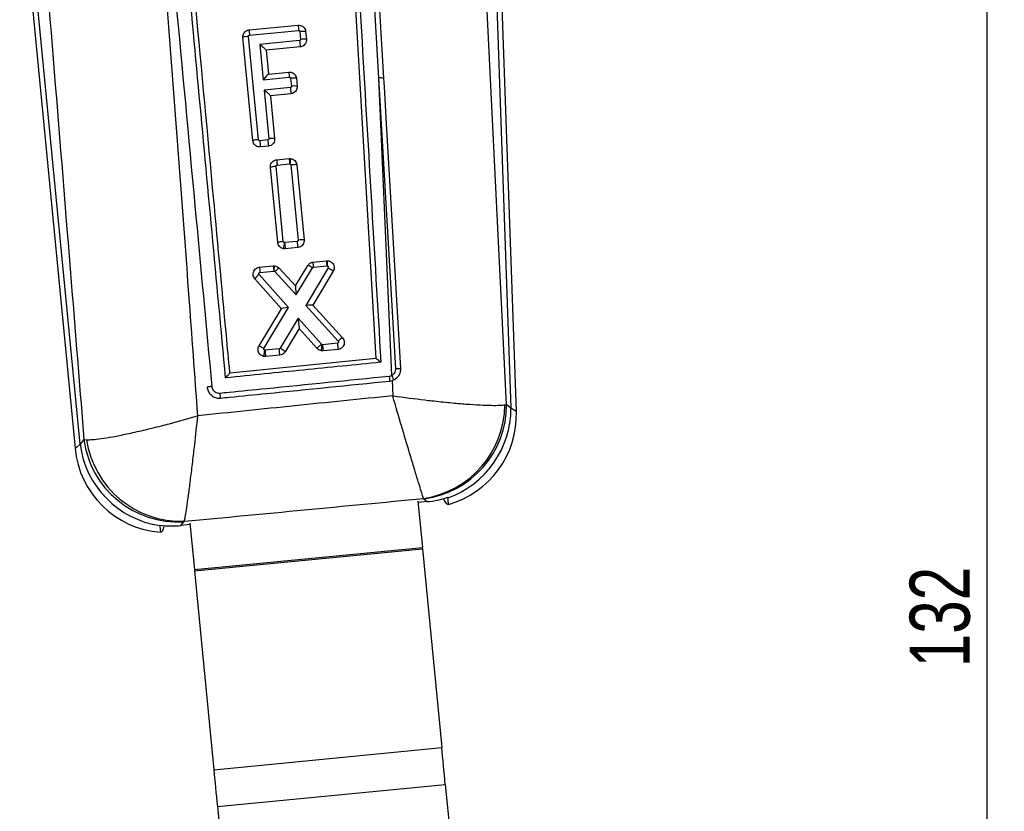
# Model space of a CAD drawing. Header units: millimetres. Extents: x 30 to 390, y 11 to 285.
# Tile 7 of 14: x 137 to 194, y 177 to 223. Entities that reach past the tile are written whole.
import ezdxf

# ---------------------------------------------------------------- set-up
doc = ezdxf.new("R2010")
doc.units = ezdxf.units.MM
doc.layers.add('FORMATO', color=179, linetype='Continuous')
doc.styles.add('SLDTEXTSTYLE0', font='TXT', dxfattribs={"width": 0.75})
doc.dimstyles.new('SLDDIMSTYLE1', dxfattribs={"dimtxt": 3.5, "dimasz": 3.302, "dimexe": 0, "dimexo": 0.0625, "dimgap": 0.875, "dimtad": 1, "dimdec": 0, "dimlfac": 0.75, "dimrnd": 1e-09, "dimzin": 12, "dimdsep": 46, "dimtxsty": 'SLDTEXTSTYLE0', "dimsah": 1, "dimcen": 0.09, "dimadec": 0, "dimazin": 3, "dimtfac": 1, "dimtofl": 0, "dimtmove": 0, "dimatfit": 3, "dimfxl": 0, "dimfrac": 2, "dimtolj": 1, "dimtzin": 12, "dimarcsym": 0})

# ---------------------------------------------------------------- blocks, each defined once
blk = doc.blocks.new('_D_3')
at = {"layer": 'FORMATO'}
for p, q in [((146.482, 274.523), (193.988, 274.523)), ((192.988, 98.779), (192.988, 274.523)), ((186.158, 98.779), (193.988, 98.779))]:
    blk.add_line(p, q, dxfattribs=at)
for points in [[(192.988, 274.523), (192.48, 271.221), (193.496, 271.221)], [(192.988, 98.779), (193.496, 102.081), (192.48, 102.081)]]:
    blk.add_solid(points, dxfattribs=at)
at = {"layer": 'FORMATO', "insert": (188.476, 185.454), "char_height": 3.5, "attachment_point": 1, "rotation": 90, "style": 'SLDTEXTSTYLE0'}
blk.add_mtext('132', dxfattribs=at)

msp = doc.modelspace()

# ---------------------------------------------------------------- linework, layer by layer
at = {"color": 7, "linetype": 'Continuous', "lineweight": 25}
for p, q in [((165.011456, 200.772324), (162.815207, 245.42129)), ((163.676639, 245.829184), (165.263677, 200.550973)), ((165.57855, 200.349747), (163.98408, 245.839963)), ((157.566655, 219.783554), (156.224166, 242.628703)), ((155.177387, 241.516162), (157.406009, 203.447709)), ((136.66124, 231.52405), (139.888228, 198.19646)), ((140.173399, 198.45129), (136.968206, 231.553772)), ((150.014847, 222.589482), (152.873965, 222.866316)), ((150.041364, 222.286671), (152.899516, 222.563425)), ((152.973244, 222.503771), (153.018237, 222.039093)), ((153.310652, 222.506731), (153.355628, 222.042232)), ((150.239136, 216.133981), (149.655266, 222.152719)), ((150.565301, 216.195155), (149.98144, 222.213804)), ((152.958303, 221.966326), (150.634665, 221.741328)), ((150.634665, 221.741328), (150.834249, 219.684322)), ((152.99604, 221.605549), (151.004247, 221.412688)), ((151.004247, 221.412688), (151.13945, 220.019231)), ((151.13945, 220.019231), (152.334691, 220.134963)), ((150.834249, 219.684322), (152.36023, 219.832072)), ((152.433971, 219.772398), (152.478958, 219.307789)), ((152.771378, 219.775378), (152.816354, 219.310879)), ((158.327776, 202.465891), (157.566655, 219.783554)), ((158.558788, 202.868371), (157.566655, 219.783554)), ((152.419029, 219.234972), (150.892193, 219.087123)), ((150.892193, 219.087123), (151.167139, 216.253409)), ((152.456766, 218.874195), (151.261776, 218.758483)), ((151.261776, 218.758483), (151.504529, 216.256578)), ((151.1072, 216.180592), (150.639047, 216.135332)), ((151.144877, 215.819795), (150.675745, 215.774466)), ((151.623308, 215.02312), (152.350916, 215.093433)), ((152.350916, 215.093433), (152.434534, 215.092857)), ((151.682791, 210.203657), (151.258256, 214.5798)), ((152.008975, 210.264632), (151.584455, 214.640637)), ((151.650911, 214.720427), (152.377214, 214.790612)), ((152.377214, 214.790612), (152.391909, 214.790572)), ((152.454984, 214.726398), (152.879666, 210.349996)), ((152.792417, 214.7291), (153.217081, 210.352897)), ((152.12521, 209.838767), (152.020413, 209.842333)), ((152.087216, 210.199514), (152.069941, 210.200071)), ((152.813454, 210.269699), (152.087216, 210.199514)), ((152.852837, 209.909081), (152.12521, 209.838767)), ((150.621234, 208.764691), (151.427655, 208.842625)), ((151.427655, 208.842625), (151.503586, 208.842823)), ((151.765303, 208.712518), (152.710627, 207.674046)), ((152.710627, 207.674046), (153.438099, 208.873132)), ((152.758703, 207.148889), (153.716694, 208.727935)), ((154.620782, 208.729187), (153.313215, 206.537792)), ((153.746162, 209.066668), (154.526829, 209.142098)), ((153.77443, 208.764036), (154.540069, 208.838025)), ((154.526829, 209.142098), (154.591385, 209.143181)), ((154.540069, 208.838025), (154.570156, 208.838532)), ((152.315722, 206.415841), (150.600417, 208.34123)), ((150.647684, 208.46189), (151.453991, 208.539813)), ((151.453991, 208.539813), (151.467409, 208.539883)), ((151.467409, 208.539883), (151.513427, 208.516855)), ((151.513427, 208.516855), (152.758703, 207.148889)), ((154.91274, 208.529561), (153.731614, 206.550071)), ((151.908741, 206.348875), (150.357138, 208.090503)), ((150.877025, 204.038212), (152.315722, 206.415841)), ((153.313215, 206.537792), (155.203305, 204.456438)), ((153.731614, 206.550071), (155.455682, 204.651534)), ((150.597009, 204.181074), (151.908741, 206.348875)), ((152.869927, 205.793907), (151.825573, 204.043576)), ((154.223475, 204.274465), (152.869927, 205.793907)), ((152.928931, 205.20385), (152.116539, 203.842292)), ((153.980371, 204.023539), (152.928931, 205.20385)), ((154.269459, 204.250414), (154.223475, 204.274465)), ((154.284483, 204.250285), (154.269459, 204.250414)), ((155.157453, 204.334646), (154.284483, 204.250285)), ((150.982736, 203.566789), (150.884617, 203.569302)), ((150.945061, 203.927566), (150.929215, 203.927834)), ((151.767917, 204.007088), (150.945061, 203.927566)), ((151.80794, 203.64653), (150.982736, 203.566789)), ((154.321987, 203.889488), (154.235607, 203.890442)), ((155.195126, 203.973869), (154.321987, 203.889488)), ((157.406009, 203.447709), (148.900029, 202.59272)), ((148.900029, 202.59272), (148.898729, 202.592581)), ((158.208563, 202.131767), (158.340989, 202.15846)), ((158.45486, 202.204584), (158.340989, 202.15846)), ((158.340989, 202.15846), (158.378964, 201.273331)), ((147.580381, 201.765725), (147.585023, 201.727946)), ((164.913142, 200.753658), (165.011456, 200.772324)), ((165.263093, 200.551489), (165.011456, 200.772324)), ((140.40088, 198.727547), (140.173399, 198.45129)), ((140.40088, 198.727547), (140.554126, 198.715358)), ((159.844189, 195.131291), (160.105561, 192.431906)), ((160.394744, 195.105949), (159.851734, 195.053368)), ((160.176646, 195.294052), (160.197217, 195.2793)), ((160.197217, 195.2793), (160.394744, 195.105949)), ((161.341281, 195.248325), (161.34167, 195.24752)), ((161.590027, 195.330232), (161.587166, 195.358494)), ((161.590121, 195.329308), (161.590027, 195.330232)), ((146.040642, 193.716088), (146.220946, 193.935056)), ((146.580466, 193.768361), (146.040642, 193.716088)), ((146.220946, 193.935056), (146.249253, 193.961739)), ((146.572921, 193.846285), (146.834292, 191.1469)), ((144.818704, 193.735172), (144.821108, 193.709154)), ((146.834292, 191.1469), (160.105561, 192.431906)), ((146.84099, 191.077738), (160.112256, 192.362755)), ((160.112256, 192.362755), (161.234346, 180.774072)), ((146.84099, 191.077738), (147.96308, 179.489065)), ((147.96308, 179.489065), (161.234346, 180.774072)), ((148.170656, 177.345265), (161.441922, 178.630272)), ((161.441922, 178.630272), (162.932579, 163.235117)), ((148.170656, 177.345265), (149.661312, 161.950111))]:
    msp.add_line(p, q, dxfattribs=at)
at = {"color": 7, "linetype": 'Continuous', "lineweight": 25, "flags": 128}
for points in [[(156.606858, 240.889429), (156.660273, 239.979425), (157.165783, 231.361001), (157.843988, 219.779103)], [(157.843988, 219.779103), (157.87303, 219.282636), (157.999038, 217.127998), (158.50255, 208.509425), (158.831823, 202.864507)], [(160.112256, 192.362755), (160.11149, 192.370672), (160.110695, 192.378868), (160.109877, 192.387322), (160.109038, 192.395984), (160.108183, 192.404816), (160.107316, 192.413776), (160.106441, 192.422816), (160.105561, 192.431906)], [(146.834292, 191.1469), (146.835174, 191.13781), (146.836048, 191.12877), (146.836917, 191.119809), (146.837772, 191.110978), (146.838611, 191.102315), (146.839428, 191.093861), (146.840223, 191.085656), (146.84099, 191.077738)], [(161.441922, 178.630272), (161.41465, 178.911934), (161.387506, 179.192264), (161.360618, 179.469962), (161.334111, 179.743726), (161.308109, 180.012255), (161.282736, 180.274307), (161.25811, 180.52864), (161.234346, 180.774072)], [(147.96308, 179.489065), (147.986842, 179.243633), (148.011469, 178.9893), (148.036843, 178.727249), (148.062843, 178.45872), (148.08935, 178.184956), (148.116239, 177.907258), (148.143384, 177.626917), (148.170656, 177.345265)]]:
    msp.add_lwpolyline(points, dxfattribs=at)
at = {"color": 8, "linetype": 'Continuous', "lineweight": 25, "flags": 128}
for points in [[(165.578549, 200.349747), (165.499682, 200.400153), (165.263677, 200.550973)], [(140.173399, 198.45129), (139.959656, 198.260287), (139.888228, 198.19646), (139.888228, 198.19646)]]:
    msp.add_lwpolyline(points, dxfattribs=at)
at = {"color": 7, "linetype": 'Continuous', "lineweight": 25}
for centre, radius, start, end in [((158.747668, 223.201632), 8.75425, 184.00973624, 185.99929423), ((161.346181, 223.428471), 8.490846, 183.79616981, 185.84743056), ((149.992382, 221.254002), 0.959865, 90.653149, 110.56145361), ((164.014252, 222.940413), 11.098777, 185.03506003, 186.90776161), ((153.195943, 221.072181), 0.983106, 80.65212015, 100.4140407), ((150.945373, 221.407584), 0.059095, 4.95425418, 5.98958053), ((160.801715, 220.696369), 8.485615, 183.7934416, 185.84596051), ((151.132435, 220.084005), 0.065154, 274.81267768, 276.18072637), ((157.689675, 218.806316), 0.984951, 80.98629611, 97.17496217), ((163.474978, 220.20906), 11.098777, 185.03506003, 186.90776161), ((152.656506, 218.342781), 0.981206, 80.62421398, 100.42506274), ((150.944531, 218.728259), 0.318682, 5.44223367, 5.63423763), ((150.576406, 215.235845), 0.959375, 90.663226, 110.58227456), ((161.33947, 217.041199), 10.738699, 184.83895429, 186.77436061), ((162.1359, 217.149902), 11.071214, 185.02280918, 186.9002431), ((151.344914, 215.288222), 0.981423, 80.64009432, 100.43619168), ((161.023807, 215.694065), 8.693665, 183.96163063, 185.96499503), ((155.000589, 209.612033), 2.989061, 168.65420995, 175.58111459), ((163.228805, 211.190583), 11.185581, 185.08320435, 186.94135751), ((159.341145, 209.373851), 8.741163, 183.99610272, 185.98853723), ((160.10858, 209.445084), 8.701805, 183.96998048, 185.97142736), ((151.318009, 207.401566), 1.182331, 127.36781882, 144.35974072), ((154.134808, 206.915364), 0.544063, 221.97354344, 222.17650066), ((151.102302, 206.839878), 0.944154, 328.66475538, 328.78043513), ((165.256939, 205.208491), 11.014215, 184.99088148, 186.87793891), ((166.192177, 205.304583), 11.07727, 185.02331004, 186.89961381), ((155.966889, 203.729447), 1.054314, 119.00409509, 136.40631838), ((161.974946, 204.897036), 11.072409, 185.02309281, 186.90022119), ((172.298129, 203.795677), 14.187475, 185.55827166, 186.73515891), ((154.942442, 200.657919), 3.837871, 23.76590651, 28.10489034), ((159.35145, 200.794336), 5.561841, 278.53233145, 359.58095403), ((159.487565, 200.757437), 5.523911, 277.38113493, 0.15442093), ((159.732202, 200.539778), 5.530904, 289.62722312, 0.12131469), ((159.732905, 200.538946), 5.530785, 289.6209611, 0.12458699), ((160.168539, 200.160124), 5.413333, 285.65163168, 2.19578075), ((145.660271, 199.180257), 5.535085, 187.56780772, 261.2798753), ((145.879098, 199.45014), 5.525668, 187.51409733, 273.54689296), ((146.073711, 199.539794), 5.580816, 188.49520726, 271.80250984), ((145.276363, 198.718169), 5.413333, 185.28694179, 265.54227919)]:
    msp.add_arc(centre, radius, start, end, dxfattribs=at)
for centre, major_axis, ratio, start_param, end_param in [((150.640274, 221.712337), (0.363682, -0.299411), 0.039985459, 0.039972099, 1.619121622), ((150.839859, 219.65533), (0.299241, 0.363476), 0.048372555, 0.048325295, 1.530824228), ((150.897803, 219.058135), (0.363682, -0.299411), 0.039985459, 0.039972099, 1.619121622), ((154.545679, 208.809037), (-0.018849, 0.333065), 0.011926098, 0, 1.482975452), ((152.764313, 207.119897), (-0.053685, 0.554137), 0.005015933, 0.006710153, 1.51797364), ((152.321332, 206.386856), (0.412024, 0.03793), 0.071009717, 1.577875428, 3.089215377), ((153.318826, 206.508804), (0.412218, 0.041214), 0.070975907, 0.052534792, 1.577309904), ((152.875538, 205.764916), (-0.053392, 0.56105), 0.005043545, 1.518625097, 3.134716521), ((165.202541, 215.274694), (-0.493234, 14.907597), 0.175746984, 2.978225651, 2.978444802), ((159.714418, 200.558377), (4.229083, -3.617479), 0.972709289, 5.530340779, 5.753710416), ((161.772167, 198.752502), (-4.776777, 11.04353), 0.153480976, 1.823744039, 1.82665882), ((145.672058, 199.198707), (3.598086, 4.258242), 0.971024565, 3.70136381, 3.924984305), ((144.040896, 197.217801), (2.212918, 10.823243), 0.163832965, 4.412665, 4.41572301)]:
    msp.add_ellipse(centre, major_axis=major_axis, ratio=ratio, start_param=start_param, end_param=end_param, dxfattribs=at)
for points, knots in [([(155.410846, 241.993039), (155.792951, 235.494606), (156.552761, 222.572587), (157.310525, 209.649819), (157.687213, 203.22586)], [0, 0, 0, 0, 0.502896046, 1, 1, 1, 1]), ([(144.635057, 236.276149), (145.377323, 228.302674), (146.446742, 216.814885), (147.517452, 205.329524), (147.845001, 201.815952)], [0, 0, 0, 0, 0.6940826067, 1, 1, 1, 1]), ([(148.650952, 202.320009), (148.124127, 207.972381), (147.072074, 219.25997), (146.021153, 230.54933), (145.496491, 236.185431)], [0, 0, 0, 0, 0.500759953, 1, 1, 1, 1]), ([(148.900029, 202.59272), (148.898094, 202.613542), (148.829619, 203.35018), (148.495016, 206.95013), (147.461379, 218.070347), (146.49418, 228.475884), (145.793168, 236.017673)], [0, 0, 0, 0, 0.0018690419, 0.0661231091, 0.3231389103, 1, 1, 1, 1]), ([(137.740312, 231.628527), (138.402763, 223.463226), (139.292614, 212.495003), (140.175308, 201.52972), (140.40088, 198.727547)], [0, 0, 0, 0, 0.744450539, 1, 1, 1, 1]), ([(147.034281, 200.106203), (146.862393, 202.462777), (146.094281, 212.993547), (145.281618, 223.524194), (144.650813, 231.698294)], [0, 0, 0, 0, 0.223779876, 1, 1, 1, 1]), ([(149.655266, 222.152719), (149.655337, 222.197891), (149.655479, 222.288239), (149.712713, 222.414221), (149.805205, 222.513993), (149.912469, 222.572445), (149.985804, 222.584649), (150.014847, 222.589482)], [0, 0, 0, 0, 0.215152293, 0.43032723, 0.64499144, 0.859404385, 1, 1, 1, 1]), ([(152.873965, 222.866316), (152.919317, 222.866115), (153.010016, 222.865714), (153.136196, 222.808188), (153.236136, 222.715465), (153.294177, 222.608294), (153.306023, 222.535267), (153.310652, 222.506731)], [0, 0, 0, 0, 0.215138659, 0.430254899, 0.645840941, 0.861611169, 1, 1, 1, 1]), ([(152.899516, 222.563425), (152.907246, 222.563394), (152.922707, 222.563331), (152.94422, 222.55355), (152.961155, 222.537811), (152.970652, 222.520021), (152.972543, 222.508164), (152.973244, 222.503771)], [0, 0, 0, 0, 0.21886345, 0.437706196, 0.656611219, 0.87276537, 1, 1, 1, 1]), ([(152.973244, 222.503771), (153.017032, 222.507587), (153.10461, 222.51522), (153.215947, 222.519186), (153.294395, 222.516966), (153.305225, 222.510229), (153.31064, 222.50686)], [0, 0, 0, 0, 0.249998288, 0.499999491, 0.74999894, 1, 1, 1, 1]), ([(149.98144, 222.213804), (149.981281, 222.218357), (149.98086, 222.230391), (149.986681, 222.249686), (150.000199, 222.268434), (150.019234, 222.281991), (150.034114, 222.285138), (150.041364, 222.286671)], [0, 0, 0, 0, 0.131198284, 0.346711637, 0.566053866, 0.788561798, 1, 1, 1, 1]), ([(153.018237, 222.039093), (153.018393, 222.034593), (153.018809, 222.022619), (153.013018, 222.003368), (152.999503, 221.984594), (152.980447, 221.971021), (152.965553, 221.967863), (152.958303, 221.966326)], [0, 0, 0, 0, 0.129794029, 0.345362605, 0.565157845, 0.788319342, 1, 1, 1, 1]), ([(153.355628, 222.042232), (153.355553, 221.997069), (153.355403, 221.906741), (153.298172, 221.780798), (153.205683, 221.681048), (153.098424, 221.622591), (153.025079, 221.610382), (152.99604, 221.605549)], [0, 0, 0, 0, 0.215107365, 0.43022544, 0.64489319, 0.859402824, 1, 1, 1, 1]), ([(152.334691, 220.134963), (152.380041, 220.134761), (152.470736, 220.134358), (152.596919, 220.076851), (152.696842, 219.98413), (152.754894, 219.876964), (152.766745, 219.803931), (152.771378, 219.775378)], [0, 0, 0, 0, 0.215128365, 0.430232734, 0.645789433, 0.861519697, 1, 1, 1, 1]), ([(152.36023, 219.832072), (152.367966, 219.832041), (152.383436, 219.83198), (152.404955, 219.82219), (152.421893, 219.806449), (152.431379, 219.788652), (152.43327, 219.776794), (152.433971, 219.772398)], [0, 0, 0, 0, 0.218928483, 0.437853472, 0.656659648, 0.872707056, 1, 1, 1, 1]), ([(152.771367, 219.775497), (152.765952, 219.778867), (152.755122, 219.785608), (152.676675, 219.787806), (152.565335, 219.783864), (152.477759, 219.77622), (152.433971, 219.772398)], [0, 0, 0, 0, 0.2500006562, 0.5000013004, 0.7500001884, 1, 1, 1, 1]), ([(152.478958, 219.307789), (152.479117, 219.303273), (152.479541, 219.291278), (152.473741, 219.272006), (152.46022, 219.253236), (152.441166, 219.239667), (152.426278, 219.23651), (152.419029, 219.234972)], [0, 0, 0, 0, 0.130210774, 0.345783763, 0.56551695, 0.788441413, 1, 1, 1, 1]), ([(152.816354, 219.310879), (152.816278, 219.265716), (152.816126, 219.175384), (152.758895, 219.049432), (152.666388, 218.949673), (152.559125, 218.891227), (152.485787, 218.879024), (152.456766, 218.874195)], [0, 0, 0, 0, 0.215110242, 0.430250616, 0.644951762, 0.859499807, 1, 1, 1, 1]), ([(150.675745, 215.774466), (150.630404, 215.774671), (150.539727, 215.775082), (150.413581, 215.832589), (150.313697, 215.925281), (150.255643, 216.032403), (150.243777, 216.105422), (150.239136, 216.133981)], [0, 0, 0, 0, 0.215113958, 0.430206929, 0.64571728, 0.861429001, 1, 1, 1, 1]), ([(150.639047, 216.135332), (150.633801, 216.135197), (150.620937, 216.134867), (150.601144, 216.141311), (150.582909, 216.154715), (150.56962, 216.173263), (150.566744, 216.187844), (150.565301, 216.195155)], [0, 0, 0, 0, 0.1491129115, 0.3656667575, 0.5784739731, 0.7886139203, 1, 1, 1, 1]), ([(151.167139, 216.253409), (151.167299, 216.248882), (151.167724, 216.236873), (151.161904, 216.21759), (151.148371, 216.198834), (151.129333, 216.18526), (151.114449, 216.182121), (151.1072, 216.180592)], [0, 0, 0, 0, 0.1304805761, 0.3461640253, 0.565844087, 0.7885457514, 1, 1, 1, 1]), ([(151.504529, 216.256578), (151.504462, 216.211408), (151.504328, 216.121068), (151.447099, 215.995095), (151.354594, 215.895302), (151.247291, 215.836829), (151.173919, 215.824626), (151.144877, 215.819795)], [0, 0, 0, 0, 0.21509562, 0.430199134, 0.644909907, 0.85944601, 1, 1, 1, 1]), ([(151.258256, 214.5798), (151.258396, 214.625719), (151.258675, 214.717561), (151.317056, 214.845534), (151.411261, 214.946841), (151.520059, 215.005884), (151.594212, 215.018262), (151.623308, 215.02312)], [0, 0, 0, 0, 0.2155246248, 0.4310721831, 0.646221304, 0.8611816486, 1, 1, 1, 1]), ([(151.623291, 215.02312), (151.623471, 215.018662), (151.623832, 215.009748), (151.629872, 214.941004), (151.639087, 214.84186), (151.64697, 214.760905), (151.650911, 214.720427)], [0, 0, 0, 0, 0.24999629, 0.499992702, 0.749992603, 1, 1, 1, 1]), ([(152.434534, 215.092857), (152.43314, 215.089307), (152.430351, 215.082207), (152.42134, 215.025363), (152.409957, 214.941583), (152.400772, 214.86668), (152.394779, 214.815595), (152.393058, 214.800596), (152.391909, 214.790572)], [0, 0, 0, 0, 0.226917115, 0.453840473, 0.680768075, 0.907694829, 0.938309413, 1, 1, 1, 1]), ([(152.434534, 215.092857), (152.479472, 215.083249), (152.569346, 215.064034), (152.681456, 214.980795), (152.765101, 214.867119), (152.783215, 214.775594), (152.792417, 214.7291)], [0, 0, 0, 0, 0.247871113, 0.495733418, 0.743837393, 1, 1, 1, 1]), ([(151.584455, 214.640637), (151.5413, 214.636014), (151.454992, 214.62677), (151.34699, 214.609557), (151.271964, 214.592676), (151.262819, 214.584158), (151.258246, 214.579899)], [0, 0, 0, 0, 0.250000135, 0.499999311, 0.749998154, 1, 1, 1, 1]), ([(151.584455, 214.640637), (151.584286, 214.644818), (151.583814, 214.656537), (151.588823, 214.676268), (151.601826, 214.696941), (151.621642, 214.712595), (151.639242, 214.718914), (151.649211, 214.720207), (151.650911, 214.720427)], [0, 0, 0, 0, 0.109465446, 0.306826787, 0.522211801, 0.737492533, 0.955211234, 1, 1, 1, 1]), ([(152.391909, 214.790572), (152.39711, 214.7896), (152.410247, 214.787144), (152.429309, 214.776348), (152.444271, 214.759693), (152.452578, 214.742248), (152.454233, 214.731345), (152.454984, 214.726398)], [0, 0, 0, 0, 0.162767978, 0.411173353, 0.659678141, 0.845581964, 1, 1, 1, 1]), ([(152.792417, 214.7291), (152.786997, 214.73251), (152.776157, 214.73933), (152.697702, 214.741645), (152.586357, 214.73777), (152.498775, 214.730188), (152.454984, 214.726398)], [0, 0, 0, 0, 0.249999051, 0.499998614, 0.749999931, 1, 1, 1, 1]), ([(152.020413, 209.842333), (151.975906, 209.854357), (151.886896, 209.878404), (151.778958, 209.967775), (151.705574, 210.079787), (151.690032, 210.164289), (151.682791, 210.203657)], [0, 0, 0, 0, 0.25817556, 0.516332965, 0.774671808, 1, 1, 1, 1]), ([(152.008975, 210.264632), (151.96582, 210.259991), (151.879511, 210.250709), (151.771514, 210.233423), (151.696495, 210.216473), (151.687361, 210.207909), (151.682794, 210.203627)], [0, 0, 0, 0, 0.249998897, 0.499999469, 0.749997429, 1, 1, 1, 1]), ([(152.069941, 210.200071), (152.061825, 210.202256), (152.045591, 210.206627), (152.025953, 210.222861), (152.012897, 210.242929), (152.010199, 210.257856), (152.008975, 210.264632)], [0, 0, 0, 0, 0.262057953, 0.524212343, 0.784035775, 1, 1, 1, 1]), ([(152.879666, 210.349996), (152.879848, 210.345077), (152.880333, 210.331935), (152.874093, 210.310974), (152.862358, 210.294306), (152.847056, 210.281059), (152.83164, 210.272843), (152.818387, 210.270552), (152.813454, 210.269699)], [0, 0, 0, 0, 0.128315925, 0.3428274, 0.557229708, 0.650530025, 0.869929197, 1, 1, 1, 1]), ([(152.813454, 210.269699), (152.814572, 210.258969), (152.818127, 210.224833), (152.825518, 210.153472), (152.835184, 210.061205), (152.844269, 209.977099), (152.850815, 209.920001), (152.852154, 209.912721), (152.852824, 209.909081)], [0, 0, 0, 0, 0.058820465, 0.187133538, 0.390352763, 0.593569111, 0.79678186, 1, 1, 1, 1]), ([(153.217081, 210.352897), (153.216987, 210.306964), (153.2168, 210.215092), (153.158527, 210.087019), (153.064369, 209.985557), (152.955731, 209.92646), (152.881737, 209.913962), (152.852837, 209.909081)], [0, 0, 0, 0, 0.215658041, 0.431341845, 0.646731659, 0.862021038, 1, 1, 1, 1]), ([(153.217061, 210.353106), (153.213073, 210.356046), (153.205098, 210.361927), (153.145894, 210.365148), (153.041167, 210.363465), (152.940399, 210.355061), (152.879666, 210.349996)], [0, 0, 0, 0, 0.214240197, 0.428479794, 0.655549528, 1, 1, 1, 1]), ([(150.357138, 208.090503), (150.330032, 208.127755), (150.275821, 208.202259), (150.247583, 208.339777), (150.263343, 208.477988), (150.325132, 208.603316), (150.424702, 208.700335), (150.529998, 208.751016), (150.598094, 208.761223), (150.621234, 208.764691)], [0, 0, 0, 0, 0.154007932, 0.308018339, 0.460798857, 0.616659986, 0.768844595, 0.92145212, 1, 1, 1, 1]), ([(151.467409, 208.539883), (151.468546, 208.551843), (151.473474, 208.603636), (151.482184, 208.688811), (151.492061, 208.775052), (151.499805, 208.832065), (151.502326, 208.839237), (151.503586, 208.842823)], [0, 0, 0, 0, 0.073621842, 0.318802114, 0.545866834, 0.772932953, 1, 1, 1, 1]), ([(151.503586, 208.842823), (151.548473, 208.834141), (151.638243, 208.816776), (151.722186, 208.757783), (151.759332, 208.718786), (151.765303, 208.712518)], [0, 0, 0, 0, 0.456324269, 0.912608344, 1, 1, 1, 1]), ([(151.513427, 208.516855), (151.544903, 208.544863), (151.607856, 208.600879), (151.689108, 208.667017), (151.74841, 208.710035), (151.759672, 208.71169), (151.765303, 208.712518)], [0, 0, 0, 0, 0.249999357, 0.500005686, 0.749999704, 1, 1, 1, 1]), ([(153.438099, 208.873132), (153.457318, 208.899774), (153.503447, 208.963722), (153.609405, 209.038331), (153.700453, 209.057197), (153.746162, 209.066668)], [0, 0, 0, 0, 0.262324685, 0.629660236, 1, 1, 1, 1]), ([(153.716694, 208.727935), (153.680898, 208.749254), (153.609307, 208.79189), (153.518801, 208.84124), (153.454119, 208.872671), (153.443439, 208.872978), (153.438099, 208.873132)], [0, 0, 0, 0, 0.250006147, 0.49999993, 0.750000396, 1, 1, 1, 1]), ([(153.716694, 208.727935), (153.720681, 208.733343), (153.728502, 208.743952), (153.74152, 208.753028), (153.756517, 208.760523), (153.766711, 208.762522), (153.77443, 208.764036)], [0, 0, 0, 0, 0.285626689, 0.560346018, 0.667067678, 1, 1, 1, 1]), ([(153.77443, 208.764036), (153.773349, 208.774414), (153.767998, 208.825794), (153.759559, 208.910997), (153.751335, 208.998288), (153.746371, 209.055571), (153.746232, 209.062969), (153.746162, 209.066668)], [0, 0, 0, 0, 0.064090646, 0.317278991, 0.544845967, 0.772422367, 1, 1, 1, 1]), ([(154.570156, 208.838532), (154.570427, 208.841576), (154.571763, 208.856593), (154.575683, 208.908239), (154.580446, 208.990182), (154.585134, 209.074654), (154.588877, 209.132103), (154.59054, 209.139488), (154.591371, 209.143181)], [0, 0, 0, 0, 0.018683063, 0.092147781, 0.319303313, 0.546261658, 0.773129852, 1, 1, 1, 1]), ([(154.570156, 208.838532), (154.573714, 208.837669), (154.585424, 208.834832), (154.60354, 208.824676), (154.620561, 208.805992), (154.630704, 208.782032), (154.63175, 208.756101), (154.625973, 208.738287), (154.621365, 208.730208), (154.620782, 208.729187)], [0, 0, 0, 0, 0.077922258, 0.256406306, 0.432618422, 0.608904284, 0.801502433, 0.974904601, 1, 1, 1, 1]), ([(154.591385, 209.143181), (154.636975, 209.135257), (154.728152, 209.119411), (154.845013, 209.040124), (154.930246, 208.929715), (154.972844, 208.797063), (154.971725, 208.655737), (154.932464, 208.571754), (154.91274, 208.529561)], [0, 0, 0, 0, 0.166483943, 0.332960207, 0.499550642, 0.666047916, 0.832226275, 1, 1, 1, 1]), ([(154.620782, 208.729187), (154.640263, 208.717581), (154.679222, 208.694371), (154.73554, 208.659482), (154.787336, 208.626369), (154.832462, 208.59629), (154.869134, 208.570496), (154.895544, 208.550208), (154.911678, 208.535617), (154.912459, 208.531706), (154.912849, 208.52975)], [0, 0, 0, 0, 0.125005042, 0.250005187, 0.37500022, 0.500003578, 0.625001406, 0.749999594, 0.875001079, 1, 1, 1, 1]), ([(150.600417, 208.34123), (150.597714, 208.344638), (150.589915, 208.354472), (150.582262, 208.374036), (150.581454, 208.398881), (150.588362, 208.422688), (150.603217, 208.4426), (150.623482, 208.457085), (150.639618, 208.460288), (150.647684, 208.46189)], [0, 0, 0, 0, 0.0818829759, 0.236284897, 0.3860558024, 0.5443340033, 0.693714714, 0.8468736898, 1, 1, 1, 1]), ([(150.884617, 203.569302), (150.839834, 203.580873), (150.750269, 203.604015), (150.640245, 203.692432), (150.564269, 203.8093), (150.532447, 203.94503), (150.544231, 204.075207), (150.580878, 204.148717), (150.597009, 204.181074)], [0, 0, 0, 0, 0.172804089, 0.345601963, 0.51852924, 0.691446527, 0.864182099, 1, 1, 1, 1]), ([(150.597032, 204.181104), (150.601466, 204.181316), (150.610335, 204.18174), (150.66297, 204.157701), (150.739487, 204.117541), (150.816229, 204.074146), (150.863585, 204.046156), (150.877025, 204.038212)], [0, 0, 0, 0, 0.223172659, 0.446348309, 0.669522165, 0.906209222, 1, 1, 1, 1]), ([(153.980371, 204.023539), (153.980206, 204.025701), (153.979876, 204.030025), (153.992239, 204.047666), (154.013507, 204.072719), (154.043748, 204.104947), (154.081473, 204.142851), (154.125228, 204.184912), (154.173179, 204.229528), (154.20671, 204.259486), (154.223475, 204.274465)], [0, 0, 0, 0, 0.124999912, 0.249998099, 0.3750019, 0.499999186, 0.624996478, 0.749993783, 0.875002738, 1, 1, 1, 1]), ([(154.235607, 203.890442), (154.235084, 203.891892), (154.234037, 203.89479), (154.234691, 203.916858), (154.236977, 203.9509), (154.240962, 203.996752), (154.246444, 204.052109), (154.253215, 204.114678), (154.260962, 204.181873), (154.266626, 204.227567), (154.269459, 204.250414)], [0, 0, 0, 0, 0.1250063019, 0.2500110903, 0.3750142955, 0.5000182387, 0.6250188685, 0.7500157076, 0.8750083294, 1, 1, 1, 1]), ([(155.203305, 204.456438), (155.206296, 204.45269), (155.214559, 204.442338), (155.222189, 204.421893), (155.222631, 204.396698), (155.215429, 204.373023), (155.200711, 204.353472), (155.180956, 204.339354), (155.165288, 204.336215), (155.157453, 204.334646)], [0, 0, 0, 0, 0.0898977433, 0.248326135, 0.3990466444, 0.5572276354, 0.7035423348, 0.8517353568, 1, 1, 1, 1]), ([(155.455682, 204.651534), (155.483133, 204.614536), (155.538033, 204.540545), (155.56762, 204.403226), (155.553278, 204.264651), (155.49271, 204.138354), (155.393955, 204.040146), (155.288148, 203.988037), (155.219152, 203.977528), (155.195126, 203.973869)], [0, 0, 0, 0, 0.153314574, 0.306612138, 0.459072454, 0.614737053, 0.766702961, 0.918759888, 1, 1, 1, 1]), ([(150.929215, 203.927834), (150.927232, 203.928229), (150.916928, 203.930281), (150.899788, 203.938003), (150.881382, 203.95484), (150.869383, 203.976622), (150.865383, 204.001416), (150.868958, 204.022719), (150.87489, 204.034113), (150.877025, 204.038212)], [0, 0, 0, 0, 0.0422974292, 0.2198597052, 0.3846611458, 0.557923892, 0.7313256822, 0.9033525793, 1, 1, 1, 1]), ([(150.884492, 203.569322), (150.883943, 203.573138), (150.882843, 203.580769), (150.88858, 203.638034), (150.899119, 203.722022), (150.912432, 203.816909), (150.923004, 203.887606), (150.928151, 203.920944), (150.929215, 203.927834)], [0, 0, 0, 0, 0.203836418, 0.407670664, 0.611516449, 0.8153564, 0.96183598, 1, 1, 1, 1]), ([(151.825573, 204.043576), (151.824812, 204.042396), (151.819328, 204.033886), (151.807305, 204.021959), (151.787836, 204.010995), (151.774688, 204.008417), (151.767917, 204.007088)], [0, 0, 0, 0, 0.059954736, 0.432384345, 0.707661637, 1, 1, 1, 1]), ([(151.80794, 203.64653), (151.807271, 203.650171), (151.805932, 203.657453), (151.799317, 203.714537), (151.790106, 203.798641), (151.780121, 203.89235), (151.772554, 203.963834), (151.768898, 203.997936), (151.767917, 204.007088)], [0, 0, 0, 0, 0.203222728, 0.40643995, 0.60966486, 0.812890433, 0.949785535, 1, 1, 1, 1]), ([(152.116539, 203.842292), (152.097389, 203.815407), (152.051529, 203.751024), (151.945471, 203.67547), (151.854022, 203.656227), (151.80794, 203.64653)], [0, 0, 0, 0, 0.262357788, 0.628296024, 1, 1, 1, 1]), ([(152.116539, 203.842292), (152.116198, 203.844329), (152.115515, 203.848404), (152.09952, 203.8632), (152.073254, 203.883737), (152.036717, 203.909755), (151.991725, 203.940062), (151.940068, 203.973416), (151.88388, 204.008531), (151.845009, 204.031894), (151.825573, 204.043576)], [0, 0, 0, 0, 0.125000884, 0.249996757, 0.37500123, 0.499999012, 0.624999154, 0.750000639, 0.874998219, 1, 1, 1, 1]), ([(154.235607, 203.890442), (154.190751, 203.900345), (154.101044, 203.920149), (154.020134, 203.980455), (153.984851, 204.018686), (153.980371, 204.023539)], [0, 0, 0, 0, 0.466135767, 0.932220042, 1, 1, 1, 1]), ([(157.687213, 203.22586), (156.184032, 203.075144), (153.171935, 202.773135), (150.159859, 202.471243), (148.650952, 202.320009)], [0, 0, 0, 0, 0.4990477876, 1, 1, 1, 1]), ([(157.40667, 203.447778), (157.410705, 203.446019), (157.418752, 203.442511), (157.459978, 203.412189), (157.529973, 203.357032), (157.611596, 203.289778), (157.667882, 203.242283), (157.686242, 203.226685), (157.687213, 203.22586)], [0, 0, 0, 0, 0.157219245, 0.313515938, 0.542519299, 0.851205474, 0.992133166, 1, 1, 1, 1]), ([(148.310098, 201.432396), (148.489638, 201.45039), (149.387333, 201.540361), (152.676416, 201.869963), (155.785969, 202.181737), (158.17736, 202.421506)], [0, 0, 0, 0, 0.054586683, 0.272932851, 1, 1, 1, 1]), ([(148.650952, 202.320009), (148.651765, 202.320992), (148.666383, 202.338699), (148.714345, 202.396064), (148.785027, 202.478243), (148.847814, 202.546946), (148.885544, 202.584837), (148.894325, 202.589994), (148.898729, 202.592581)], [0, 0, 0, 0, 0.007793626, 0.140294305, 0.459165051, 0.690964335, 0.844982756, 1, 1, 1, 1]), ([(158.17736, 202.421506), (158.222783, 202.429955), (158.27483, 202.439636), (158.321799, 202.462927), (158.327776, 202.465891)], [0, 0, 0, 0, 0.87272798, 1, 1, 1, 1]), ([(158.327776, 202.465891), (158.345034, 202.475646), (158.403873, 202.508904), (158.486298, 202.592864), (158.552853, 202.723924), (158.556815, 202.820259), (158.558794, 202.868371)], [0, 0, 0, 0, 0.121276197, 0.413481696, 0.70707944, 1, 1, 1, 1]), ([(158.831829, 202.864507), (158.828951, 202.788132), (158.823119, 202.633347), (158.718514, 202.419898), (158.584033, 202.278501), (158.485558, 202.222151), (158.45486, 202.204584)], [0, 0, 0, 0, 0.2842119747, 0.5760025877, 0.8678246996, 1, 1, 1, 1]), ([(158.558788, 202.868371), (158.594473, 202.870154), (158.665843, 202.873718), (158.75652, 202.874045), (158.815236, 202.870861), (158.826762, 202.866547), (158.831814, 202.864656)], [0, 0, 0, 0, 0.264526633, 0.529054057, 0.793581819, 1, 1, 1, 1]), ([(147.845001, 201.815952), (147.817517, 201.813121), (147.768217, 201.808044), (147.695913, 201.798038), (147.634238, 201.787213), (147.588489, 201.775518), (147.583037, 201.76948), (147.580311, 201.76646)], [0, 0, 0, 0, 0.196311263, 0.352152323, 0.568098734, 0.784051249, 1, 1, 1, 1]), ([(147.845001, 201.815952), (147.850041, 201.784776), (147.862707, 201.70643), (147.924909, 201.592181), (148.031111, 201.493702), (148.165378, 201.432682), (148.261953, 201.432498), (148.310098, 201.432406)], [0, 0, 0, 0, 0.141844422, 0.35645265, 0.570481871, 0.785872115, 1, 1, 1, 1]), ([(148.341465, 201.140214), (148.521, 201.158255), (149.418674, 201.248456), (152.707694, 201.578968), (155.817202, 201.891452), (158.208563, 202.131767)], [0, 0, 0, 0, 0.054586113, 0.272930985, 1, 1, 1, 1]), ([(158.378964, 201.273331), (156.479619, 201.079046), (152.697819, 200.692204), (148.916498, 200.300954), (147.034281, 200.106203)], [0, 0, 0, 0, 0.502233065, 1, 1, 1, 1]), ([(147.585023, 201.727946), (147.60433, 201.651709), (147.642943, 201.499237), (147.793167, 201.311054), (147.991899, 201.181979), (148.185761, 201.132813), (148.302626, 201.138362), (148.341418, 201.140204)], [0, 0, 0, 0, 0.222621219, 0.445232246, 0.667637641, 0.889676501, 1, 1, 1, 1]), ([(148.310098, 201.432396), (148.311971, 201.413732), (148.315715, 201.376403), (148.321338, 201.321504), (148.326668, 201.270409), (148.33148, 201.225226), (148.335583, 201.187885), (148.338769, 201.16015), (148.340647, 201.145171), (148.341252, 201.141508), (148.341465, 201.140214)], [0, 0, 0, 0, 0.132515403, 0.265037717, 0.397555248, 0.530074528, 0.662581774, 0.795107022, 0.927623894, 1, 1, 1, 1]), ([(158.378964, 201.273331), (158.385443, 201.272427), (159.016526, 201.18435), (159.793263, 201.084897), (160.887962, 200.95931), (161.72215, 200.872372), (162.671557, 200.789786), (163.487108, 200.73699), (164.13161, 200.714704), (164.621457, 200.718735), (164.815915, 200.742017), (164.913142, 200.753658)], [0, 0, 0, 0, 0.0021840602, 0.2127376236, 0.2603333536, 0.390635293, 0.520927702, 0.6464050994, 0.7718725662, 0.885938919, 1, 1, 1, 1]), ([(160.176646, 195.294052), (160.152252, 195.36638), (160.103464, 195.511039), (159.973911, 195.922363), (159.800106, 196.487242), (159.577194, 197.22315), (159.315147, 198.097997), (159.083145, 198.879032), (158.777307, 199.913857), (158.558977, 200.657206), (158.380794, 201.267069), (158.378964, 201.273331)], [0, 0, 0, 0, 0.1140597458, 0.2281248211, 0.3535921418, 0.4790692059, 0.6093573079, 0.7396535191, 0.7872610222, 0.997815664, 1, 1, 1, 1]), ([(140.554126, 198.715358), (140.662009, 198.715301), (140.877779, 198.715186), (141.393892, 198.77446), (142.061256, 198.883269), (142.894114, 199.048419), (143.849706, 199.263423), (144.700254, 199.472638), (145.749242, 199.744835), (146.471706, 199.944065), (147.027995, 200.104391), (147.034281, 200.106203)], [0, 0, 0, 0, 0.114894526, 0.229794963, 0.357617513, 0.485451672, 0.617273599, 0.74910629, 0.805257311, 0.997799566, 1, 1, 1, 1]), ([(146.249253, 193.961739), (146.265876, 194.03793), (146.299124, 194.190316), (146.369552, 194.621788), (146.455684, 195.215861), (146.558661, 195.990238), (146.672887, 196.907292), (146.771826, 197.743735), (146.891691, 198.791346), (146.972496, 199.526219), (147.03359, 200.099722), (147.034281, 200.106203)], [0, 0, 0, 0, 0.114888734, 0.229783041, 0.357606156, 0.485440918, 0.617236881, 0.749043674, 0.805253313, 0.997799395, 1, 1, 1, 1]), ([(146.249253, 193.961739), (148.574362, 194.183827), (153.216865, 194.627267), (157.859291, 195.072036), (160.176646, 195.294052)], [0, 0, 0, 0, 0.500830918, 1, 1, 1, 1]), ([(161.34167, 195.24752), (161.393624, 195.151953), (161.498064, 194.959841), (161.585056, 194.951601), (161.628773, 194.947461)], [0, 0, 0, 0, 0.497454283, 1, 1, 1, 1]), ([(161.628773, 194.947461), (161.627209, 194.962915), (161.624062, 194.993993), (161.601476, 195.217132), (161.590121, 195.329308)], [0, 0, 0, 0, 0.497279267, 1, 1, 1, 1]), ([(144.821108, 193.709154), (144.831551, 193.59619), (144.852557, 193.368965), (144.855499, 193.337121), (144.856978, 193.321108)], [0, 0, 0, 0, 0.497144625, 1, 1, 1, 1]), ([(144.856978, 193.321108), (144.898812, 193.33355), (144.982917, 193.358562), (145.048637, 193.569678), (145.081667, 193.675786)], [0, 0, 0, 0, 0.497398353, 1, 1, 1, 1])]:
    msp.add_open_spline(points, degree=3, knots=knots, dxfattribs=at)

# ---------------------------------------------------------------- dimensions: what is measured, and where the dimension line sits
at = {"layer": 'FORMATO'}
dim = msp.add_linear_dim(base=(192.987708, 274.523029), p1=(185.158326, 98.778726), p2=(145.481831, 274.523029), angle=90, dimstyle='SLDDIMSTYLE1', dxfattribs=at)
dim.commit()
dim.dimension.update_dxf_attribs({"geometry": '_D_3', "text_midpoint": (192.987708, 189.332954), "dimtype": 160})

doc.saveas('drawing.dxf')
